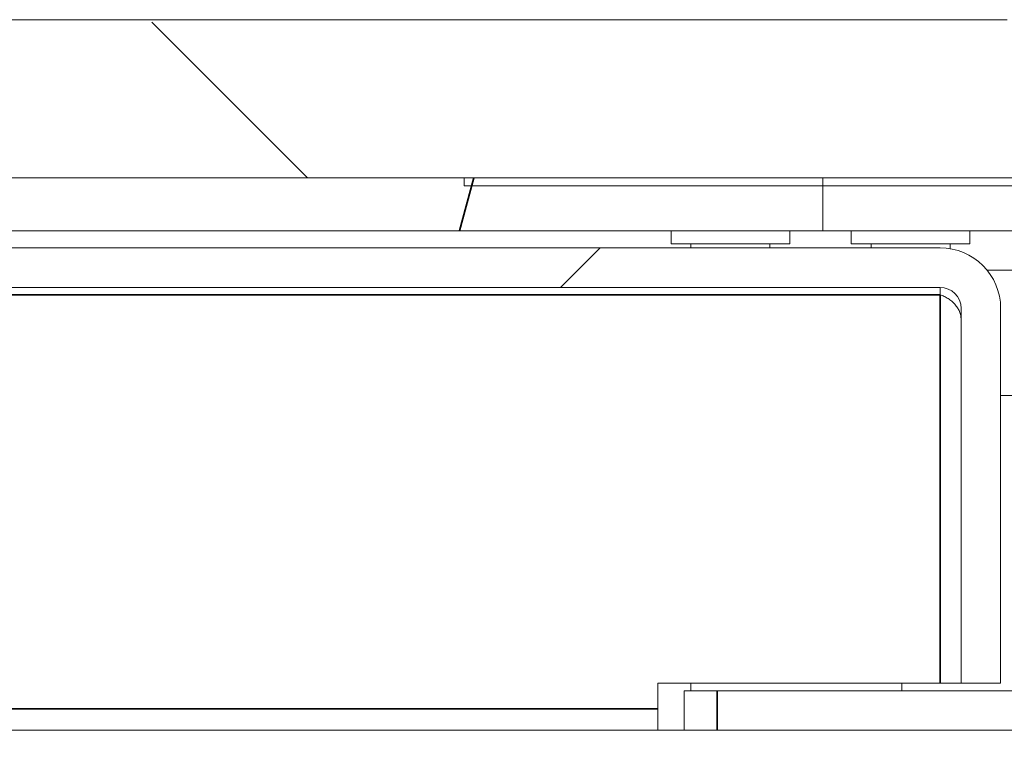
# Model space of a CAD drawing. Header units: millimetres. Extents: x 4 to 1188, y 1 to 840.
# Tile 140 of 256: x 696.83 to 702.17, y 495.45 to 499.38. Entities that reach past the tile are written whole.
import ezdxf

# ---------------------------------------------------------------- set-up
doc = ezdxf.new("R2010")
doc.units = ezdxf.units.MM
doc.layers.add('1', color=7, linetype='Continuous')
doc.styles.add('Arial Unicode MS', font='Arial Unicode MS')
doc.dimstyles.get("Standard").update_dxf_attribs({"dimtxt": 0.18, "dimasz": 0.18, "dimexe": 0.18, "dimexo": 0.0625, "dimgap": 0.09, "dimtad": 0, "dimtih": 1, "dimtoh": 1, "dimdec": 4, "dimzin": 0, "dimdsep": 46, "dimtxsty": 'Standard', "dimcen": 0.09, "dimadec": 0, "dimazin": 0, "dimtfac": 1, "dimtdec": 4, "dimtofl": 0, "dimtmove": 0, "dimatfit": 3, "dimfxl": 0, "dimtolj": 1, "dimtzin": 0, "dimarcsym": 0})

# ---------------------------------------------------------------- blocks, each defined once
blk = doc.blocks.new('_U46')
at = {"layer": '1', "color": 18, "lineweight": 35}
for p, q in [((686.8981, 499.3819), (667.741, 499.3819)), ((669.741, 499.3819), (669.741, 485.8009)), ((715.2372, 485.8009), (667.741, 485.8009))]:
    blk.add_line(p, q, dxfattribs=at)
at = {"layer": '1', "color": 18, "lineweight": 70}
for points in [[(669.741, 499.3819), (670.5169, 495.8819), (668.9651, 495.8819)], [(669.741, 485.8009), (668.9651, 489.3009), (670.5169, 489.3009)]]:
    blk.add_solid(points, dxfattribs=at)
at = {"layer": '1', "color": 18, "linetype": 'Continuous', "lineweight": 13, "insert": (669.2881, 490.5456), "char_height": 3, "attachment_point": 7, "rotation": 90, "line_spacing_factor": 1.047437, "style": 'Arial Unicode MS'}
blk.add_mtext('\\fArial Unicode MS|b0|i0;\\W1.0000;95', dxfattribs=at)

msp = doc.modelspace()

# ---------------------------------------------------------------- hatches: boundary and pattern name
at = {"layer": '1', "linetype": 'Continuous', "lineweight": 35}
h = msp.add_hatch(dxfattribs=at)
h.set_pattern_fill('ANSI31', color=154, scale=1.55, angle=89.9544, style=0)
edge = h.paths.add_edge_path(flags=0)
edge.add_spline(control_points=[(687.8981, 499.3716), (690.2791, 499.369), (695.041, 499.3685), (699.8029, 499.368), (702.1838, 499.3706)], knot_values=[0, 0, 0, 0, 0.5, 1, 1, 1, 1], degree=3, periodic=0)
edge.add_spline(control_points=[(702.1838, 499.3706), (702.8029, 499.3713), (703.4219, 499.3748), (704.041, 499.3783)], knot_values=[0, 0, 0, 0, 1, 1, 1, 1], degree=3, periodic=0)
edge.add_line((704.041, 499.3783), (704.7553, 499.3823))
edge.add_line((704.7553, 499.3823), (704.7553, 498.5247))
edge.add_line((704.7553, 498.5247), (685.3267, 498.5247))
edge.add_line((685.3267, 498.5247), (685.3267, 499.3819))
edge.add_line((685.3267, 499.3819), (686.041, 499.3784))
edge.add_spline(control_points=[(686.041, 499.3784), (686.66, 499.3753), (687.2791, 499.3723), (687.8981, 499.3716)], knot_values=[0, 0, 0, 0, 1, 1, 1, 1], degree=3, periodic=0)
h = msp.add_hatch(dxfattribs=at)
h.set_pattern_fill('ANSI31', color=154, scale=1.55, angle=29.9848, style=0)
h.paths.add_polyline_path([(701.1838, 498.5247), (701.1838, 498.239), (688.8981, 498.239), (688.8981, 498.5247)], flags=0)
h = msp.add_hatch(dxfattribs=at)
h.set_pattern_fill('ANSI31', color=154, scale=1.55, angle=59.9696, style=0)
edge = h.paths.add_edge_path(flags=0)
edge.add_line((699.241, 498.5247), (704.7553, 498.5247))
h = msp.add_hatch(dxfattribs=at)
h.set_pattern_fill('ANSI31', color=154, scale=1.55, angle=-2.13e-14, style=0)
h.paths.add_polyline_path([(694.5767, 492.2676), (694.5767, 491.839), (691.8696, 491.839), (691.8696, 492.2676)], flags=0)
edge = h.paths.add_edge_path(flags=0)
edge.add_arc((705.641, 497.8176), 0.5429, 0, 90, ccw=False)
edge.add_line((706.1838, 497.8176), (706.1838, 496.1247))
edge.add_line((706.1838, 496.1247), (705.7553, 496.1247))
edge.add_line((705.7553, 496.1247), (705.7553, 497.8176))
edge.add_arc((705.641, 497.8176), 0.1143, 0, 90)
edge.add_line((705.641, 497.9319), (704.2124, 497.9319))
edge.add_line((704.2124, 497.9319), (704.2124, 498.3605))
edge.add_line((704.2124, 498.3605), (705.641, 498.3605))
edge = h.paths.add_edge_path(flags=0)
edge.add_arc((684.441, 497.8176), 0.1143, 90, 180)
edge.add_line((684.3267, 497.8176), (684.3267, 496.1247))
edge.add_line((684.3267, 496.1247), (683.8981, 496.1247))
edge.add_line((683.8981, 496.1247), (683.8981, 497.8176))
edge.add_arc((684.441, 497.8176), 0.5429, 90, 180, ccw=False)
edge.add_line((684.441, 498.3605), (685.8696, 498.3605))
edge.add_line((685.8696, 498.3605), (685.8696, 497.9319))
edge.add_line((685.8696, 497.9319), (684.441, 497.9319))
h.paths.add_polyline_path([(695.5053, 491.839), (695.5053, 492.2676), (698.2124, 492.2676), (698.2124, 491.839)], flags=0)
h = msp.add_hatch(dxfattribs=at)
h.set_pattern_fill('ANSI31', color=154, scale=1.55, angle=-2.13e-14, style=0)
edge = h.paths.add_edge_path(flags=0)
edge.add_line((701.8196, 497.9319), (686.391, 497.9319))
edge.add_arc((686.391, 497.8176), 0.1143, 90, 180)
edge.add_line((686.2767, 497.8176), (686.2767, 495.7864))
edge.add_line((686.2767, 495.7864), (686.0624, 495.7864))
edge.add_line((686.0624, 495.7864), (686.0624, 497.8176))
edge.add_arc((686.391, 497.8176), 0.3286, 90, 180, ccw=False)
edge.add_line((686.391, 498.1462), (701.8196, 498.1462))
edge.add_arc((701.8196, 497.8176), 0.3286, 0, 90, ccw=False)
edge.add_line((702.1481, 497.8176), (702.1481, 495.7864))
edge.add_line((702.1481, 495.7864), (701.9338, 495.7864))
edge.add_line((701.9338, 495.7864), (701.9338, 497.8176))
edge.add_arc((701.8196, 497.8176), 0.1143, 0, 90)

# ---------------------------------------------------------------- linework, layer by layer
at = {"layer": '1', "color": 154, "linetype": 'Continuous', "lineweight": 13}
for p, q in [((687.8981, 499.3819), (702.1838, 499.3819)), ((704.6838, 498.5247), (685.3981, 498.5247)), ((688.8981, 498.5247), (701.1838, 498.5247)), ((699.241, 498.4819), (699.241, 498.5247)), ((699.241, 498.5247), (704.7553, 498.5247)), ((701.1838, 498.5247), (701.1838, 498.239)), ((704.7553, 498.4819), (699.241, 498.4819)), ((701.1838, 498.239), (688.8981, 498.239)), ((700.3624, 498.239), (700.3624, 498.1676)), ((701.0053, 498.1676), (701.0053, 498.239)), ((703.6124, 498.239), (701.1838, 498.239)), ((701.3385, 498.239), (701.3385, 498.1676)), ((701.9813, 498.1676), (701.9813, 498.239)), ((686.391, 498.1462), (701.8196, 498.1462)), ((700.3624, 498.1676), (701.0053, 498.1676)), ((700.4696, 498.1676), (700.4696, 498.1462)), ((700.8981, 498.1462), (700.8981, 498.1676)), ((701.3385, 498.1676), (701.9813, 498.1676)), ((701.4456, 498.1676), (701.4456, 498.1462)), ((701.8742, 498.1416), (701.8742, 498.1676)), ((703.8981, 498.0247), (702.0744, 498.0247)), ((703.8981, 498.0247), (702.0746, 498.0247)), ((701.8196, 497.9319), (686.391, 497.9319)), ((701.8196, 497.8917), (701.8196, 497.9319)), ((701.9338, 495.7864), (701.9338, 497.8176)), ((702.1481, 497.8176), (702.1481, 495.7864)), ((703.8981, 497.3462), (702.148, 497.3462)), ((700.291, 495.7864), (701.8196, 495.7864)), ((700.291, 495.7864), (700.291, 495.6475)), ((700.4696, 495.7864), (700.4696, 495.7462)), ((701.6124, 495.7462), (701.6124, 495.7864)), ((701.9338, 495.7864), (701.8196, 495.7864)), ((702.1481, 495.7864), (701.9338, 495.7864)), ((700.4338, 495.5319), (700.4338, 495.7462)), ((700.4338, 495.7462), (700.6117, 495.7462)), ((700.6117, 495.7462), (702.8417, 495.7462)), ((700.291, 495.6475), (700.291, 495.5319)), ((700.5214, 495.5319), (687.1124, 495.5319)), ((700.5215, 495.5319), (700.6117, 495.5319)), ((700.6117, 495.5319), (702.8417, 495.5319))]:
    msp.add_line(p, q, dxfattribs=at)
at = {"layer": '1', "color": 154, "linetype": 'Continuous', "lineweight": 35}
for p, q in [((701.8196, 497.8917), (686.391, 497.8917)), ((701.8196, 495.7864), (701.8196, 497.8917)), ((700.6117, 495.5319), (700.6117, 495.7462)), ((700.291, 495.6475), (686.391, 495.6475))]:
    msp.add_line(p, q, dxfattribs=at)
at = {"layer": '1', "color": 154, "linetype": 'Continuous', "lineweight": 13}
for radius in [0.3286, 0.1143]:
    msp.add_arc((701.8196, 497.8176), radius, 0, 90, dxfattribs=at)
msp.add_open_spline([(701.9338, 497.7577), (701.9338, 497.765), (701.9331, 497.7724), (701.9302, 497.7869), (701.928, 497.794), (701.9223, 497.808), (701.9187, 497.8148), (701.9104, 497.8278), (701.9057, 497.8341), (701.8951, 497.846), (701.8893, 497.8515), (701.8768, 497.8619), (701.8702, 497.8667), (701.8564, 497.8754), (701.8492, 497.8793), (701.8345, 497.8862), (701.827, 497.8892), (701.8196, 497.8917)], degree=3, knots=[0, 0, 0, 0, 0.125, 0.125, 0.25, 0.25, 0.375, 0.375, 0.5, 0.5, 0.625, 0.625, 0.75, 0.75, 0.875, 0.875, 1, 1, 1, 1], dxfattribs=at)

# ---------------------------------------------------------------- dimensions: what is measured, and where the dimension line sits
at = {"layer": '1', "color": 18, "linetype": 'Continuous', "lineweight": 13}
dim = msp.add_linear_dim(base=(669.741, 485.8009), p1=(695.041, 499.3819), p2=(756.7381, 485.8009), angle=90, dimstyle='Standard', override={"dimtxt": 3, "dimasz": 3.5, "dimexe": 2, "dimexo": 1, "dimgap": 1.5, "dimtad": 1, "dimtih": 0, "dimtoh": 0, "dimdec": 0, "dimlfac": 7, "dimzin": 8, "dimdsep": 44, "dimlunit": 2, "dimtxsty": 'Arial Unicode MS', "dimsah": 1, "dimse1": 0, "dimse2": 0, "dimsd1": 0, "dimsd2": 0, "dimclrd": 18, "dimclre": 18, "dimclrt": 18, "dimtol": 0, "dimtm": -0.1, "dimtfac": 0.666667, "dimtdec": 2, "dimtofl": 1, "dimtmove": 0, "dimtzin": 8, "dimlwd": 35, "dimlwe": 35}, dxfattribs=at)
dim.commit()
dim.dimension.update_dxf_attribs({"geometry": '_U46', "text_midpoint": (669.741, 492.5914), "dimtype": 160})

doc.saveas('drawing.dxf')
